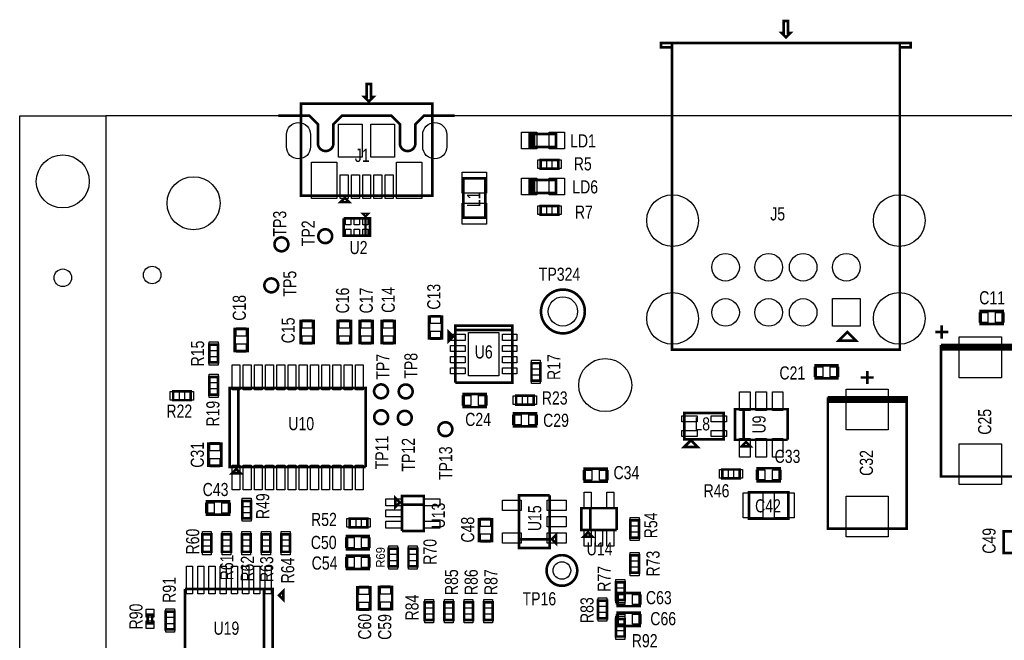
# Model space of a CAD drawing. Extents: x -197 to 9597, y -1478 to 7719.
# Tile 25 of 40: x -197 to 2050, y 6302 to 7719. Entities that reach past the tile are written whole.
import ezdxf
from ezdxf.enums import TextEntityAlignment as Align

# ---------------------------------------------------------------- set-up
doc = ezdxf.new("R2010")
doc.units = 0
for name, color, linetype in [('BG_OUTLINE', 95, 'CONTINUOUS'), ('PG_ASSEMBLY_TOP', 120, 'CONTINUOUS'), ('PIN_TOP', 140, 'CONTINUOUS'), ('RD_ASSEMBLY_TOP', 120, 'CONTINUOUS')]:
    doc.layers.add(name, color=color, linetype=linetype)

msp = doc.modelspace()

# ---------------------------------------------------------------- linework, layer by layer
at = {"layer": 'BG_OUTLINE'}
msp.add_lwpolyline([(0, 0), (-196.846, 0), (-196.846, 7500), (0, 7500)], close=True, dxfattribs=at)
msp.add_lwpolyline([(9400, 7500), (725.901, 7500), (706.22, 7480.315), (706.216, 7480.315), (706.216, 7437.008, -0.988005), (670.791, 7436.583), (670.791, 7480.311), (651.102, 7500), (538.897, 7500), (519.212, 7480.315), (519.212, 7437.008, -1.029501), (483.807, 7438.04), (483.807, 7480.288), (464.094, 7500), (0, 7500), (0, 0), (7079.094, 0)], format="xyb", dxfattribs=at)
at = {"layer": 'BG_OUTLINE', "const_width": 6}
msp.add_lwpolyline([(796.216, 7500), (725.901, 7500), (706.216, 7480.315), (706.216, 7437.008, -0.414147), (688.504, 7419.292, -0.414225), (670.787, 7437.008), (670.787, 7480.315), (651.102, 7500), (538.897, 7500), (519.212, 7480.315), (519.212, 7437.008, -0.414174), (501.496, 7419.292, -0.41422), (483.779, 7437.008), (483.779, 7480.315), (464.094, 7500), (393.779, 7500)], format="xyb", dxfattribs=at)
at = {"layer": 'PG_ASSEMBLY_TOP', "const_width": 6}
for points in [[(1556.874, 7688.843), (1561.874, 7688.843), (1551.874, 7678.843), (1541.874, 7688.843), (1546.874, 7688.843), (1546.874, 7716.162), (1556.874, 7716.162), (1556.874, 7688.843)], [(1811.874, 7666.162), (1266.874, 7666.162), (1266.874, 7656.162), (1291.874, 7656.162), (1291.874, 7666.162), (1291.874, 6966.162), (1811.874, 6966.162), (1811.874, 7666.162)], [(1811.874, 7666.162), (1811.874, 7656.162), (1836.874, 7656.162), (1836.874, 7666.162), (1811.874, 7666.162)], [(600, 7532.559), (610, 7542.559), (605, 7542.559), (605, 7572.559), (595, 7572.559), (595, 7542.559), (590, 7542.559), (600, 7532.559)], [(745, 7527.559), (445, 7527.559), (445, 7317.559), (745, 7317.559), (745, 7527.559)], [(967.26, 7428.488), (972.26, 7428.488), (972.26, 7458.488), (977.26, 7458.488), (977.26, 7428.488), (972.26, 7428.488), (1027.26, 7428.488), (1027.26, 7458.488), (967.26, 7458.488), (967.26, 7428.488)], [(992.216, 7379.091), (1032.216, 7379.091), (1032.216, 7399.091), (992.216, 7399.091), (992.216, 7379.091)], [(865.787, 7356.988), (815.787, 7356.988), (815.787, 7266.988), (865.787, 7266.988), (865.787, 7356.988)], [(967.26, 7323.488), (972.26, 7323.488), (972.26, 7353.488), (977.26, 7353.488), (977.26, 7323.488), (972.26, 7323.488), (1027.26, 7323.488), (1027.26, 7353.488), (967.26, 7353.488), (967.26, 7323.488)], [(545, 7312.559), (555, 7302.559), (535, 7302.559), (545, 7312.559)], [(1032.216, 7294.091), (992.216, 7294.091), (992.216, 7274.091), (1032.216, 7274.091), (1032.216, 7294.091)], [(592.362, 7225.91), (592.362, 7265.91), (542.362, 7265.91)], [(542.362, 7265.91), (542.362, 7225.91), (602.362, 7225.91), (602.362, 7265.91), (592.362, 7265.91), (592.362, 7225.91)], [(592.362, 7270.91), (597.362, 7275.91), (587.362, 7275.91), (592.362, 7270.91)], [(1996.488, 7024.292), (2046.488, 7024.292), (2046.488, 7054.292), (1996.488, 7054.292), (1996.488, 7024.292)], [(444.252, 7031.201), (444.252, 6981.201), (474.252, 6981.201), (474.252, 7031.201), (444.252, 7031.201)], [(559, 6981), (559, 7031), (529, 7031), (529, 6981), (559, 6981)], [(609, 6981), (609, 7031), (579, 7031), (579, 6981), (609, 6981)], [(659.189, 6981.315), (659.189, 7031.315), (629.189, 7031.315), (629.189, 6981.315), (659.189, 6981.315)], [(767.189, 6991.591), (767.189, 7041.591), (737.189, 7041.591), (737.189, 6991.591), (767.189, 6991.591)], [(293.7, 7012.709), (293.7, 6962.709), (323.7, 6962.709), (323.7, 7012.709), (293.7, 7012.709)], [(792.169, 6995.748), (782.169, 7005.748), (782.169, 6985.748), (792.169, 6995.748)], [(797.169, 6890.748), (927.169, 6890.748), (927.169, 7020.748), (797.169, 7020.748), (797.169, 7010.748), (927.169, 7010.748)], [(927.169, 7010.748), (797.169, 7010.748), (797.169, 6890.748)], [(1907.488, 7021.292), (1907.488, 6991.292)], [(1691.874, 7006.162), (1711.874, 6986.162), (1671.874, 6986.162), (1691.874, 7006.162)], [(1922.488, 7006.292), (1892.488, 7006.292)], [(235.937, 6976.929), (235.937, 6936.929), (255.937, 6936.929), (255.937, 6976.929), (235.937, 6976.929)], [(2085.488, 6971.292), (2085.488, 6966.292), (1905.488, 6966.292), (1905.488, 6971.292), (2085.488, 6971.292), (2085.488, 6976.292), (1905.488, 6976.292)], [(1905.488, 6976.292), (1905.488, 6676.292), (2085.488, 6676.292), (2085.488, 6971.292)], [(991.189, 6895.051), (991.189, 6935.051), (971.189, 6935.051), (971.189, 6895.051), (991.189, 6895.051)], [(1669.488, 6930.292), (1619.488, 6930.292), (1619.488, 6900.292), (1669.488, 6900.292), (1669.488, 6930.292)], [(235.937, 6903.366), (235.937, 6863.366), (255.937, 6863.366), (255.937, 6903.366), (235.937, 6903.366)], [(1752.488, 6902.292), (1722.488, 6902.292)], [(1737.488, 6917.292), (1737.488, 6887.292)], [(592.476, 6698.173), (592.476, 6878.173), (282.476, 6878.173), (282.476, 6698.173), (302.476, 6698.173), (302.476, 6878.173)], [(302.476, 6878.173), (302.476, 6698.173), (592.476, 6698.173)], [(153.417, 6850.536), (193.417, 6850.536), (193.417, 6870.536), (153.417, 6870.536), (153.417, 6850.536)], [(816.397, 6834.591), (866.397, 6834.591), (866.397, 6864.591), (816.397, 6864.591), (816.397, 6834.591)], [(936.189, 6840.591), (976.189, 6840.591), (976.189, 6860.591), (936.189, 6860.591), (936.189, 6840.591)], [(1827.488, 6852.292), (1827.488, 6847.292), (1647.488, 6847.292), (1647.488, 6852.292), (1827.488, 6852.292), (1827.488, 6857.292), (1647.488, 6857.292)], [(1647.488, 6857.292), (1647.488, 6557.292), (1827.488, 6557.292), (1827.488, 6852.292)], [(1455.578, 6830), (1455.578, 6760), (1435.578, 6760), (1435.578, 6830), (1555.578, 6830), (1555.578, 6760)], [(1555.578, 6760), (1455.578, 6760), (1455.578, 6830)], [(931.189, 6790.591), (981.189, 6790.591), (981.189, 6820.591), (931.189, 6820.591), (931.189, 6790.591)], [(1319.949, 6761.382), (1409.949, 6761.382), (1409.949, 6821.382), (1319.949, 6821.382), (1319.949, 6761.382)], [(233.488, 6751.292), (233.488, 6701.292), (263.488, 6701.292), (263.488, 6751.292), (233.488, 6751.292)], [(1319.949, 6743.882), (1349.949, 6743.882), (1334.949, 6758.882), (1319.949, 6743.882)], [(1460.578, 6755), (1450.578, 6745), (1470.578, 6745), (1460.578, 6755)], [(1092.795, 6664.11), (1142.795, 6664.11), (1142.795, 6694.11), (1092.795, 6694.11), (1092.795, 6664.11)], [(1487.488, 6665.292), (1537.488, 6665.292), (1537.488, 6695.292), (1487.488, 6695.292), (1487.488, 6665.292)], [(297.476, 6693.173), (287.476, 6683.173), (307.476, 6683.173), (297.476, 6693.173)], [(1446.488, 6692.292), (1406.488, 6692.292), (1406.488, 6672.292), (1446.488, 6672.292), (1446.488, 6692.292)], [(670.488, 6616.882), (660.488, 6626.882), (660.488, 6606.882), (670.488, 6616.882)], [(675.488, 6551.882), (725.488, 6551.882), (725.488, 6631.882), (675.488, 6631.882), (675.488, 6611.882), (725.488, 6611.882)], [(942.488, 6533.11), (1012.488, 6533.11), (1012.488, 6633.11)], [(1012.488, 6633.11), (942.488, 6633.11), (942.488, 6513.11), (1012.488, 6513.11), (1012.488, 6533.11), (942.488, 6533.11)], [(1467.488, 6580.292), (1557.488, 6580.292), (1557.488, 6640.292), (1467.488, 6640.292), (1467.488, 6580.292)], [(280.767, 6619.429), (230.767, 6619.429), (230.767, 6589.429), (280.767, 6589.429), (280.767, 6619.429)], [(311.2, 6620.618), (311.2, 6580.618), (331.2, 6580.618), (331.2, 6620.618), (311.2, 6620.618)], [(725.488, 6611.882), (675.488, 6611.882), (675.488, 6551.882)], [(1165.275, 6554.016), (1165.275, 6604.016), (1085.275, 6604.016), (1085.275, 6554.016), (1105.275, 6554.016), (1105.275, 6604.016)], [(1105.275, 6604.016), (1105.275, 6554.016), (1165.275, 6554.016)], [(556.567, 6560.292), (596.567, 6560.292), (596.567, 6580.292), (556.567, 6580.292), (556.567, 6560.292)], [(881.488, 6528.819), (881.488, 6578.819), (851.488, 6578.819), (851.488, 6528.819), (881.488, 6528.819)], [(1196.586, 6576.398), (1196.586, 6536.398), (1216.586, 6536.398), (1216.586, 6576.398), (1196.586, 6576.398)], [(220.189, 6544.292), (220.189, 6504.292), (240.189, 6504.292), (240.189, 6544.292), (220.189, 6544.292)], [(265.189, 6544.292), (265.189, 6504.292), (285.189, 6504.292), (285.189, 6544.292), (265.189, 6544.292)], [(310.189, 6544.292), (310.189, 6504.292), (330.189, 6504.292), (330.189, 6544.292), (310.189, 6544.292)], [(355.189, 6544.292), (355.189, 6504.292), (375.189, 6504.292), (375.189, 6544.292), (355.189, 6544.292)], [(400.189, 6544.292), (400.189, 6504.292), (420.189, 6504.292), (420.189, 6544.292), (400.189, 6544.292)], [(600, 6540.292), (550, 6540.292), (550, 6510.292), (600, 6510.292), (600, 6540.292)], [(1017.488, 6533.11), (1027.488, 6523.11), (1027.488, 6543.11), (1017.488, 6533.11)], [(1100.275, 6549.016), (1090.275, 6539.016), (1110.275, 6539.016), (1100.275, 6549.016)], [(2078.488, 6501.402), (2078.488, 6551.402), (2048.488, 6551.402), (2048.488, 6501.402), (2078.488, 6501.402)], [(600, 6495.292), (550, 6495.292), (550, 6465.292), (600, 6465.292), (600, 6495.292)], [(645.488, 6511.292), (645.488, 6471.292), (665.488, 6471.292), (665.488, 6511.292), (645.488, 6511.292)], [(710.488, 6471.292), (710.488, 6511.292), (690.488, 6511.292), (690.488, 6471.292), (710.488, 6471.292)], [(1216.586, 6456.398), (1216.586, 6496.398), (1196.586, 6496.398), (1196.586, 6456.398), (1216.586, 6456.398)], [(653.248, 6373.78), (653.248, 6423.78), (623.248, 6423.78), (623.248, 6373.78), (653.248, 6373.78)], [(1183.909, 6394.579), (1183.909, 6434.579), (1163.909, 6434.579), (1163.909, 6394.579), (1183.909, 6394.579)], [(360.488, 6239.591), (360.488, 6419.591), (180.488, 6419.591)], [(180.488, 6419.591), (180.488, 6239.591), (380.488, 6239.591), (380.488, 6419.591), (360.488, 6419.591), (360.488, 6239.591)], [(395.078, 6405), (405.078, 6395), (405.078, 6415), (395.078, 6405)], [(603.488, 6373.292), (603.488, 6423.292), (573.488, 6423.292), (573.488, 6373.292), (603.488, 6373.292)], [(1218.197, 6410.292), (1168.197, 6410.292), (1168.197, 6380.292), (1218.197, 6380.292), (1218.197, 6410.292)], [(727.547, 6389), (727.547, 6349), (747.547, 6349), (747.547, 6389), (727.547, 6389)], [(792.547, 6349), (792.547, 6389), (772.547, 6389), (772.547, 6349), (792.547, 6349)], [(837.547, 6349), (837.547, 6389), (817.547, 6389), (817.547, 6349), (837.547, 6349)], [(882.547, 6349), (882.547, 6389), (862.547, 6389), (862.547, 6349), (882.547, 6349)], [(1123.197, 6392.792), (1123.197, 6352.792), (1143.197, 6352.792), (1143.197, 6392.792), (1123.197, 6392.792)], [(105.488, 6341.134), (105.488, 6361.134), (95.488, 6361.134), (95.488, 6341.134), (105.488, 6341.134)], [(136.488, 6367.591), (136.488, 6327.591), (156.488, 6327.591), (156.488, 6367.591), (136.488, 6367.591)], [(1218.197, 6365.292), (1168.197, 6365.292), (1168.197, 6335.292), (1218.197, 6335.292), (1218.197, 6365.292)], [(1163.909, 6351), (1163.909, 6311), (1183.909, 6311), (1183.909, 6351), (1163.909, 6351)]]:
    msp.add_lwpolyline(points, dxfattribs=at)
for points in [[(516.299, 7224.89, 0.999984), (484.677, 7224.891, 1.000016), (516.299, 7224.89)], [(416.299, 7206.292, 0.999984), (384.677, 7206.289, 1.000016), (416.299, 7206.292)], [(393.157, 7112.614, 1.00001), (361.534, 7112.614, 0.99999), (393.157, 7112.614)], [(1092.933, 7053.051, 0.999995), (992.934, 7053.055, 1.000005), (1092.933, 7053.051)], [(643.598, 6870.689, 0.999984), (611.978, 6870.692, 1.000016), (643.598, 6870.689)], [(699.897, 6870.488, 0.999984), (668.279, 6870.493, 1.000016), (699.897, 6870.488)], [(643.897, 6811.689, 0.999984), (612.279, 6811.692, 1.000016), (643.897, 6811.689)], [(697.799, 6810.39, 0.999984), (666.177, 6810.391, 1.000016), (697.799, 6810.39)], [(790.5, 6784.292, 0.999984), (758.876, 6784.289, 1.000016), (790.5, 6784.292)], [(1075.622, 6461.709, 0.999993), (1005.622, 6461.707, 1.000007), (1075.622, 6461.709)]]:
    msp.add_lwpolyline(points, format="xyb", dxfattribs=at)
at = {"layer": 'PIN_TOP'}
for points in [[(411.988, 7428.913), (411.988, 7456.913, -1), (466.988, 7456.913), (466.988, 7428.913, -1)], [(723.012, 7428.913), (723.012, 7456.913, -1), (778.012, 7456.913), (778.012, 7428.913, -1)]]:
    msp.add_lwpolyline(points, format="xyb", close=True, dxfattribs=at)
for points in [[(585.091, 7480.413), (585.091, 7405.413), (531.091, 7405.413), (531.091, 7480.413)], [(658.909, 7480.413), (658.909, 7405.413), (604.909, 7405.413), (604.909, 7480.413)], [(948.264, 7424.488), (948.264, 7462.488), (983.264, 7462.488), (983.264, 7424.488)], [(1011.256, 7424.488), (1011.256, 7462.488), (1046.256, 7462.488), (1046.256, 7424.488)], [(527.051, 7393.862), (527.051, 7310.862), (469.051, 7310.862), (469.051, 7393.862)], [(720.949, 7393.862), (720.949, 7310.862), (662.949, 7310.862), (662.949, 7393.862)], [(985.681, 7379.091), (985.681, 7399.091), (1005.681, 7399.091), (1005.681, 7379.091)], [(1018.751, 7379.091), (1018.751, 7399.091), (1038.751, 7399.091), (1038.751, 7379.091)], [(812.787, 7371.421), (868.787, 7371.421), (868.787, 7323.421), (812.787, 7323.421)], [(552.819, 7365.189), (552.819, 7311.189), (534.819, 7311.189), (534.819, 7365.189)], [(578.409, 7365.189), (578.409, 7311.189), (560.409, 7311.189), (560.409, 7365.189)], [(604, 7365.189), (604, 7311.189), (586, 7311.189), (586, 7365.189)], [(629.591, 7365.189), (629.591, 7311.189), (611.591, 7311.189), (611.591, 7365.189)], [(655.181, 7365.189), (655.181, 7311.189), (637.181, 7311.189), (637.181, 7365.189)], [(948.264, 7319.488), (948.264, 7357.488), (983.264, 7357.488), (983.264, 7319.488)], [(1011.256, 7319.488), (1011.256, 7357.488), (1046.256, 7357.488), (1046.256, 7319.488)], [(812.787, 7300.555), (868.787, 7300.555), (868.787, 7252.555), (812.787, 7252.555)], [(1005.681, 7294.091), (1005.681, 7274.091), (985.681, 7274.091), (985.681, 7294.091)], [(1038.751, 7294.091), (1038.751, 7274.091), (1018.751, 7274.091), (1018.751, 7294.091)], [(546.677, 7264.721), (558.677, 7264.721), (558.677, 7250.721), (546.677, 7250.721)], [(566.362, 7264.721), (578.362, 7264.721), (578.362, 7250.721), (566.362, 7250.721)], [(586.047, 7264.721), (598.047, 7264.721), (598.047, 7250.721), (586.047, 7250.721)], [(546.677, 7241.099), (558.677, 7241.099), (558.677, 7227.099), (546.677, 7227.099)], [(566.362, 7241.099), (578.362, 7241.099), (578.362, 7227.099), (566.362, 7227.099)], [(586.047, 7241.099), (598.047, 7241.099), (598.047, 7227.099), (586.047, 7227.099)], [(1721.169, 7082.311), (1721.169, 7019.311), (1658.169, 7019.311), (1658.169, 7082.311)], [(447.752, 7033.811), (470.752, 7033.811), (470.752, 7014.811), (447.752, 7014.811)], [(555.5, 7014.61), (532.5, 7014.61), (532.5, 7033.61), (555.5, 7033.61)], [(605.5, 7014.61), (582.5, 7014.61), (582.5, 7033.61), (605.5, 7033.61)], [(655.689, 7014.925), (632.689, 7014.925), (632.689, 7033.925), (655.689, 7033.925)], [(763.689, 7025.201), (740.689, 7025.201), (740.689, 7044.201), (763.689, 7044.201)], [(1993.878, 7027.792), (1993.878, 7050.792), (2012.878, 7050.792), (2012.878, 7027.792)], [(2030.098, 7027.792), (2030.098, 7050.792), (2049.098, 7050.792), (2049.098, 7027.792)], [(297.2, 7015.319), (320.2, 7015.319), (320.2, 6996.319), (297.2, 6996.319)], [(447.752, 6997.591), (470.752, 6997.591), (470.752, 6978.591), (447.752, 6978.591)], [(555.5, 6978.39), (532.5, 6978.39), (532.5, 6997.39), (555.5, 6997.39)], [(605.5, 6978.39), (582.5, 6978.39), (582.5, 6997.39), (605.5, 6997.39)], [(655.689, 6978.705), (632.689, 6978.705), (632.689, 6997.705), (655.689, 6997.705)], [(763.689, 6988.981), (740.689, 6988.981), (740.689, 7007.981), (763.689, 7007.981)], [(786.614, 6987.134), (786.614, 7001.134), (819.614, 7001.134), (819.614, 6987.134)], [(827.669, 6906.248), (827.669, 7005.248), (896.669, 7005.248), (896.669, 6906.248)], [(904.724, 6987.134), (904.724, 7001.134), (937.724, 7001.134), (937.724, 6987.134)], [(1947.488, 6994.839), (2043.488, 6994.839), (2043.488, 6901.839), (1947.488, 6901.839)], [(235.937, 6983.464), (255.937, 6983.464), (255.937, 6963.464), (235.937, 6963.464)], [(297.2, 6979.099), (320.2, 6979.099), (320.2, 6960.099), (297.2, 6960.099)], [(786.614, 6961.543), (786.614, 6975.543), (819.614, 6975.543), (819.614, 6961.543)], [(904.724, 6961.543), (904.724, 6975.543), (937.724, 6975.543), (937.724, 6961.543)], [(235.937, 6950.394), (255.937, 6950.394), (255.937, 6930.394), (235.937, 6930.394)], [(786.614, 6935.953), (786.614, 6949.953), (819.614, 6949.953), (819.614, 6935.953)], [(904.724, 6935.953), (904.724, 6949.953), (937.724, 6949.953), (937.724, 6935.953)], [(305.728, 6873.846), (287.728, 6873.846), (287.728, 6930.846), (305.728, 6930.846)], [(331.319, 6873.846), (313.319, 6873.846), (313.319, 6930.846), (331.319, 6930.846)], [(356.909, 6873.846), (338.909, 6873.846), (338.909, 6930.846), (356.909, 6930.846)], [(382.5, 6873.846), (364.5, 6873.846), (364.5, 6930.846), (382.5, 6930.846)], [(408.09, 6873.846), (390.09, 6873.846), (390.09, 6930.846), (408.09, 6930.846)], [(433.681, 6873.846), (415.681, 6873.846), (415.681, 6930.846), (433.681, 6930.846)], [(459.271, 6873.846), (441.271, 6873.846), (441.271, 6930.846), (459.271, 6930.846)], [(484.862, 6873.846), (466.862, 6873.846), (466.862, 6930.846), (484.862, 6930.846)], [(510.452, 6873.846), (492.452, 6873.846), (492.452, 6930.846), (510.452, 6930.846)], [(536.043, 6873.846), (518.043, 6873.846), (518.043, 6930.846), (536.043, 6930.846)], [(561.633, 6873.846), (543.633, 6873.846), (543.633, 6930.846), (561.633, 6930.846)], [(587.224, 6873.846), (569.224, 6873.846), (569.224, 6930.846), (587.224, 6930.846)], [(786.614, 6910.362), (786.614, 6924.362), (819.614, 6924.362), (819.614, 6910.362)], [(904.724, 6910.362), (904.724, 6924.362), (937.724, 6924.362), (937.724, 6910.362)], [(991.189, 6921.586), (971.189, 6921.586), (971.189, 6941.586), (991.189, 6941.586)], [(1635.878, 6926.792), (1635.878, 6903.792), (1616.878, 6903.792), (1616.878, 6926.792)], [(1672.098, 6926.792), (1672.098, 6903.792), (1653.098, 6903.792), (1653.098, 6926.792)], [(235.937, 6909.901), (255.937, 6909.901), (255.937, 6889.901), (235.937, 6889.901)], [(991.189, 6888.516), (971.189, 6888.516), (971.189, 6908.516), (991.189, 6908.516)], [(235.937, 6876.831), (255.937, 6876.831), (255.937, 6856.831), (235.937, 6856.831)], [(146.882, 6850.536), (146.882, 6870.536), (166.882, 6870.536), (166.882, 6850.536)], [(179.952, 6850.536), (179.952, 6870.536), (199.952, 6870.536), (199.952, 6850.536)], [(813.787, 6838.091), (813.787, 6861.091), (832.787, 6861.091), (832.787, 6838.091)], [(850.007, 6838.091), (850.007, 6861.091), (869.007, 6861.091), (869.007, 6838.091)], [(929.654, 6840.591), (929.654, 6860.591), (949.654, 6860.591), (949.654, 6840.591)], [(962.724, 6840.591), (962.724, 6860.591), (982.724, 6860.591), (982.724, 6840.591)], [(1470.176, 6826.65), (1446.176, 6826.65), (1446.176, 6869.65), (1470.176, 6869.65)], [(1507.578, 6826.65), (1483.578, 6826.65), (1483.578, 6869.65), (1507.578, 6869.65)], [(1544.98, 6826.65), (1520.98, 6826.65), (1520.98, 6869.65), (1544.98, 6869.65)], [(1689.488, 6875.839), (1785.488, 6875.839), (1785.488, 6782.839), (1689.488, 6782.839)], [(928.579, 6794.091), (928.579, 6817.091), (947.579, 6817.091), (947.579, 6794.091)], [(964.799, 6794.091), (964.799, 6817.091), (983.799, 6817.091), (983.799, 6794.091)], [(1313.984, 6801.114), (1313.984, 6815.114), (1348.984, 6815.114), (1348.984, 6801.114)], [(1380.914, 6801.114), (1380.914, 6815.114), (1415.914, 6815.114), (1415.914, 6801.114)], [(1313.984, 6767.65), (1313.984, 6781.65), (1348.984, 6781.65), (1348.984, 6767.65)], [(1380.914, 6767.65), (1380.914, 6781.65), (1415.914, 6781.65), (1415.914, 6767.65)], [(236.988, 6753.902), (259.988, 6753.902), (259.988, 6734.902), (236.988, 6734.902)], [(1470.176, 6720.35), (1446.176, 6720.35), (1446.176, 6763.35), (1470.176, 6763.35)], [(1507.578, 6720.35), (1483.578, 6720.35), (1483.578, 6763.35), (1507.578, 6763.35)], [(1544.98, 6720.35), (1520.98, 6720.35), (1520.98, 6763.35), (1544.98, 6763.35)], [(1947.488, 6750.745), (2043.488, 6750.745), (2043.488, 6657.745), (1947.488, 6657.745)], [(236.988, 6717.682), (259.988, 6717.682), (259.988, 6698.682), (236.988, 6698.682)], [(305.728, 6645.5), (287.728, 6645.5), (287.728, 6702.5), (305.728, 6702.5)], [(331.319, 6645.5), (313.319, 6645.5), (313.319, 6702.5), (331.319, 6702.5)], [(356.909, 6645.5), (338.909, 6645.5), (338.909, 6702.5), (356.909, 6702.5)], [(382.5, 6645.5), (364.5, 6645.5), (364.5, 6702.5), (382.5, 6702.5)], [(408.09, 6645.5), (390.09, 6645.5), (390.09, 6702.5), (408.09, 6702.5)], [(433.681, 6645.5), (415.681, 6645.5), (415.681, 6702.5), (433.681, 6702.5)], [(459.271, 6645.5), (441.271, 6645.5), (441.271, 6702.5), (459.271, 6702.5)], [(484.862, 6645.5), (466.862, 6645.5), (466.862, 6702.5), (484.862, 6702.5)], [(510.452, 6645.5), (492.452, 6645.5), (492.452, 6702.5), (510.452, 6702.5)], [(536.043, 6645.5), (518.043, 6645.5), (518.043, 6702.5), (536.043, 6702.5)], [(561.633, 6645.5), (543.633, 6645.5), (543.633, 6702.5), (561.633, 6702.5)], [(587.224, 6645.5), (569.224, 6645.5), (569.224, 6702.5), (587.224, 6702.5)], [(1090.185, 6667.61), (1090.185, 6690.61), (1109.185, 6690.61), (1109.185, 6667.61)], [(1126.405, 6667.61), (1126.405, 6690.61), (1145.405, 6690.61), (1145.405, 6667.61)], [(1419.953, 6692.292), (1419.953, 6672.292), (1399.953, 6672.292), (1399.953, 6692.292)], [(1453.023, 6692.292), (1453.023, 6672.292), (1433.023, 6672.292), (1433.023, 6692.292)], [(1484.878, 6668.792), (1484.878, 6691.792), (1503.878, 6691.792), (1503.878, 6668.792)], [(1521.098, 6668.792), (1521.098, 6691.792), (1540.098, 6691.792), (1540.098, 6668.792)], [(1107.684, 6603.823), (1091.684, 6603.823), (1091.684, 6640.823), (1107.684, 6640.823)], [(1158.866, 6603.823), (1142.866, 6603.823), (1142.866, 6640.823), (1158.866, 6640.823)], [(1454.555, 6581.792), (1454.555, 6638.792), (1499.555, 6638.792), (1499.555, 6581.792)], [(1525.421, 6581.792), (1525.421, 6638.792), (1570.421, 6638.792), (1570.421, 6581.792)], [(1689.488, 6631.745), (1785.488, 6631.745), (1785.488, 6538.745), (1689.488, 6538.745)], [(247.157, 6615.929), (247.157, 6592.929), (228.157, 6592.929), (228.157, 6615.929)], [(283.377, 6615.929), (283.377, 6592.929), (264.377, 6592.929), (264.377, 6615.929)], [(311.2, 6627.153), (331.2, 6627.153), (331.2, 6607.153), (311.2, 6607.153)], [(638.681, 6609.473), (638.681, 6625.473), (675.681, 6625.473), (675.681, 6609.473)], [(725.295, 6609.473), (725.295, 6625.473), (762.295, 6625.473), (762.295, 6609.473)], [(947.807, 6622.512), (947.807, 6598.512), (904.807, 6598.512), (904.807, 6622.512)], [(1050.169, 6622.512), (1050.169, 6598.512), (1007.169, 6598.512), (1007.169, 6622.512)], [(311.2, 6594.083), (331.2, 6594.083), (331.2, 6574.083), (311.2, 6574.083)], [(638.681, 6583.882), (638.681, 6599.882), (675.681, 6599.882), (675.681, 6583.882)], [(1050.169, 6585.11), (1050.169, 6561.11), (1007.169, 6561.11), (1007.169, 6585.11)], [(550.032, 6560.292), (550.032, 6580.292), (570.032, 6580.292), (570.032, 6560.292)], [(583.102, 6560.292), (583.102, 6580.292), (603.102, 6580.292), (603.102, 6560.292)], [(638.681, 6558.291), (638.681, 6574.291), (675.681, 6574.291), (675.681, 6558.291)], [(725.295, 6558.291), (725.295, 6574.291), (762.295, 6574.291), (762.295, 6558.291)], [(877.988, 6562.429), (854.988, 6562.429), (854.988, 6581.429), (877.988, 6581.429)], [(1196.586, 6582.933), (1216.586, 6582.933), (1216.586, 6562.933), (1196.586, 6562.933)], [(220.189, 6550.827), (240.189, 6550.827), (240.189, 6530.827), (220.189, 6530.827)], [(265.189, 6550.827), (285.189, 6550.827), (285.189, 6530.827), (265.189, 6530.827)], [(310.189, 6550.827), (330.189, 6550.827), (330.189, 6530.827), (310.189, 6530.827)], [(355.189, 6550.827), (375.189, 6550.827), (375.189, 6530.827), (355.189, 6530.827)], [(400.189, 6550.827), (420.189, 6550.827), (420.189, 6530.827), (400.189, 6530.827)], [(877.988, 6526.209), (854.988, 6526.209), (854.988, 6545.209), (877.988, 6545.209)], [(947.807, 6547.708), (947.807, 6523.708), (904.807, 6523.708), (904.807, 6547.708)], [(1050.169, 6547.708), (1050.169, 6523.708), (1007.169, 6523.708), (1007.169, 6547.708)], [(1107.684, 6517.209), (1091.684, 6517.209), (1091.684, 6554.209), (1107.684, 6554.209)], [(1133.275, 6517.209), (1117.275, 6517.209), (1117.275, 6554.209), (1133.275, 6554.209)], [(1158.866, 6517.209), (1142.866, 6517.209), (1142.866, 6554.209), (1158.866, 6554.209)], [(1196.586, 6549.863), (1216.586, 6549.863), (1216.586, 6529.863), (1196.586, 6529.863)], [(220.189, 6517.757), (240.189, 6517.757), (240.189, 6497.757), (220.189, 6497.757)], [(265.189, 6517.757), (285.189, 6517.757), (285.189, 6497.757), (265.189, 6497.757)], [(310.189, 6517.757), (330.189, 6517.757), (330.189, 6497.757), (310.189, 6497.757)], [(355.189, 6517.757), (375.189, 6517.757), (375.189, 6497.757), (355.189, 6497.757)], [(400.189, 6517.757), (420.189, 6517.757), (420.189, 6497.757), (400.189, 6497.757)], [(566.39, 6536.792), (566.39, 6513.792), (547.39, 6513.792), (547.39, 6536.792)], [(602.61, 6536.792), (602.61, 6513.792), (583.61, 6513.792), (583.61, 6536.792)], [(645.488, 6517.827), (665.488, 6517.827), (665.488, 6497.827), (645.488, 6497.827)], [(710.488, 6497.827), (690.488, 6497.827), (690.488, 6517.827), (710.488, 6517.827)], [(1216.586, 6482.933), (1196.586, 6482.933), (1196.586, 6502.933), (1216.586, 6502.933)], [(566.39, 6491.792), (566.39, 6468.792), (547.39, 6468.792), (547.39, 6491.792)], [(602.61, 6491.792), (602.61, 6468.792), (583.61, 6468.792), (583.61, 6491.792)], [(645.488, 6484.757), (665.488, 6484.757), (665.488, 6464.757), (645.488, 6464.757)], [(710.488, 6464.757), (690.488, 6464.757), (690.488, 6484.757), (710.488, 6484.757)], [(183.921, 6471.327), (197.921, 6471.327), (197.921, 6408.327), (183.921, 6408.327)], [(209.512, 6471.327), (223.512, 6471.327), (223.512, 6408.327), (209.512, 6408.327)], [(235.102, 6471.327), (249.102, 6471.327), (249.102, 6408.327), (235.102, 6408.327)], [(260.693, 6471.327), (274.693, 6471.327), (274.693, 6408.327), (260.693, 6408.327)], [(286.283, 6471.327), (300.283, 6471.327), (300.283, 6408.327), (286.283, 6408.327)], [(311.874, 6471.327), (325.874, 6471.327), (325.874, 6408.327), (311.874, 6408.327)], [(337.464, 6471.327), (351.464, 6471.327), (351.464, 6408.327), (337.464, 6408.327)], [(363.055, 6471.327), (377.055, 6471.327), (377.055, 6408.327), (363.055, 6408.327)], [(1216.586, 6449.863), (1196.586, 6449.863), (1196.586, 6469.863), (1216.586, 6469.863)], [(1183.909, 6421.114), (1163.909, 6421.114), (1163.909, 6441.114), (1183.909, 6441.114)], [(599.988, 6406.902), (576.988, 6406.902), (576.988, 6425.902), (599.988, 6425.902)], [(649.748, 6407.39), (626.748, 6407.39), (626.748, 6426.39), (649.748, 6426.39)], [(1183.909, 6388.044), (1163.909, 6388.044), (1163.909, 6408.044), (1183.909, 6408.044)], [(1184.587, 6406.792), (1184.587, 6383.792), (1165.587, 6383.792), (1165.587, 6406.792)], [(1220.807, 6406.792), (1220.807, 6383.792), (1201.807, 6383.792), (1201.807, 6406.792)], [(599.988, 6370.682), (576.988, 6370.682), (576.988, 6389.682), (599.988, 6389.682)], [(649.748, 6371.17), (626.748, 6371.17), (626.748, 6390.17), (649.748, 6390.17)], [(727.547, 6395.535), (747.547, 6395.535), (747.547, 6375.535), (727.547, 6375.535)], [(792.547, 6375.535), (772.547, 6375.535), (772.547, 6395.535), (792.547, 6395.535)], [(837.547, 6375.535), (817.547, 6375.535), (817.547, 6395.535), (837.547, 6395.535)], [(882.547, 6375.535), (862.547, 6375.535), (862.547, 6395.535), (882.547, 6395.535)], [(1123.197, 6399.327), (1143.197, 6399.327), (1143.197, 6379.327), (1123.197, 6379.327)], [(108.988, 6355.126), (91.988, 6355.126), (91.988, 6373.126), (108.988, 6373.126)], [(136.488, 6374.126), (156.488, 6374.126), (156.488, 6354.126), (136.488, 6354.126)], [(727.547, 6362.465), (747.547, 6362.465), (747.547, 6342.465), (727.547, 6342.465)], [(792.547, 6342.465), (772.547, 6342.465), (772.547, 6362.465), (792.547, 6362.465)], [(837.547, 6342.465), (817.547, 6342.465), (817.547, 6362.465), (837.547, 6362.465)], [(882.547, 6342.465), (862.547, 6342.465), (862.547, 6362.465), (882.547, 6362.465)], [(1123.197, 6366.257), (1143.197, 6366.257), (1143.197, 6346.257), (1123.197, 6346.257)], [(1184.587, 6361.792), (1184.587, 6338.792), (1165.587, 6338.792), (1165.587, 6361.792)], [(1220.807, 6361.792), (1220.807, 6338.792), (1201.807, 6338.792), (1201.807, 6361.792)], [(108.988, 6329.142), (91.988, 6329.142), (91.988, 6347.142), (108.988, 6347.142)], [(136.488, 6341.056), (156.488, 6341.056), (156.488, 6321.056), (136.488, 6321.056)], [(1163.909, 6357.535), (1183.909, 6357.535), (1183.909, 6337.535), (1163.909, 6337.535)], [(1163.909, 6324.465), (1183.909, 6324.465), (1183.909, 6304.465), (1163.909, 6304.465)]]:
    msp.add_lwpolyline(points, close=True, dxfattribs=at)
for centre, radius in [((-98.425, 7350), 60.5), ((200, 7300), 60.5), ((1293.212, 7260.654), 59), ((1810.535, 7260.654), 59), ((500.488, 7224.89), 15), ((400.488, 7206.292), 15), ((1414.078, 7153.961), 31.5), ((1512.504, 7153.961), 31.5), ((1591.244, 7153.961), 31.5), ((1689.669, 7153.961), 31.5), ((-98.425, 7130), 20), ((105.488, 7136.292), 20), ((377.346, 7112.614), 15), ((1042.933, 7053.051), 33.5), ((1293.212, 7037.031), 59), ((1414.078, 7050.811), 31.5), ((1512.504, 7050.811), 31.5), ((1591.244, 7050.811), 31.5), ((1810.535, 7037.031), 59), ((1139.409, 6885), 60.5), ((627.787, 6870.689), 15), ((684.086, 6870.488), 15), ((628.086, 6811.689), 15), ((681.988, 6810.39), 15), ((774.689, 6784.292), 15), ((1040.622, 6461.709), 20)]:
    msp.add_circle(centre, radius, dxfattribs=at)

# ---------------------------------------------------------------- texts
at = {"layer": 'RD_ASSEMBLY_TOP', "width": 0.8}
for s, p in [('LD1', (1059.26, 7427.488)), ('J1', (567.976, 7394.441)), ('LD6', (1064.26, 7322.488)), ('J5', (1516.102, 7260.839)), ('TP324', (987.933, 7123.051)), ('L8', (1342.949, 6781.382)), ('C42', (1481.488, 6594.292)), ('TP16', (950.779, 6382.134))]:
    msp.add_text(s, height=30, dxfattribs=at).set_placement(p)
for s, p in [('R5', (1088.216, 7375.091)), ('R7', (1090.76, 7264.91)), ('U2', (576.48, 7184.016)), ('C11', (2022.488, 7069.292)), ('U6', (862.169, 6945.748)), ('C21', (1566.488, 6897.709)), ('R23', (1024.189, 6840.591)), ('R22', (167.417, 6810.536)), ('U10', (445.661, 6782.012)), ('C24', (849.397, 6791.591)), ('C29', (1027.189, 6789.591)), ('C33', (1555.488, 6707.292)), ('C34', (1187.795, 6670.11)), ('C43', (250.208, 6631.571)), ('R46', (1393.488, 6628.709)), ('R52', (497.567, 6563.292)), ('C50', (496.976, 6510.709)), ('U14', (1126.504, 6496.213)), ('C54', (498.976, 6463.709)), ('C63', (1261.779, 6384.709)), ('C66', (1271.779, 6336.709)), ('U19', (274.897, 6315)), ('R92', (1229.488, 6286.422))]:
    msp.add_text(s, height=30, dxfattribs=at).set_placement(p, align=Align.CENTER)
for s, p in [('L1', (854.189, 7291.012)), ('TP3', (411.48, 7224.016)), ('TP2', (476.48, 7202.016)), ('TP5', (434.48, 7087.016)), ('TP7', (646.799, 6897.299)), ('TP8', (711, 6899.599)), ('C25', (2020.488, 6771.709)), ('TP11', (644.799, 6692.599)), ('TP12', (705.098, 6687.5)), ('TP13', (790.197, 6668.201)), ('C32', (1750.488, 6677.709)), ('R90', (83.488, 6327.134))]:
    msp.add_text(s, height=30, rotation=90, dxfattribs=at).set_placement(p)
at = {"layer": 'RD_ASSEMBLY_TOP'}
for s, height, width, p in [('C16', 30, 0.8, (555, 7078)), ('C17', 30, 0.8, (609, 7078)), ('C14', 30, 0.8, (659.189, 7079.315)), ('C13', 30, 0.8, (763.189, 7086.591)), ('C18', 30, 0.8, (319.275, 7061.292)), ('C15', 30, 0.8, (430.724, 7009.799)), ('R15', 30, 0.8, (224.039, 6957.071)), ('R17', 30, 0.8, (1037.189, 6926.051)), ('R19', 30, 0.8, (259.039, 6819.634)), ('U9', 30, 0.8, (1505.578, 6795)), ('C31', 30, 0.8, (223.488, 6725.709)), ('R49', 30, 0.8, (372.775, 6608.382)), ('U13', 30, 0.8, (773.606, 6587)), ('U15', 30, 0.8, (993.598, 6581)), ('R54', 30, 0.8, (1258.389, 6564.603)), ('C48', 30, 0.8, (840.488, 6554.819)), ('R60', 30, 0.8, (212.787, 6527.709)), ('C49', 30, 0.8, (2030.488, 6529.402)), ('R70', 30, 0.8, (754.488, 6504.292)), ('R61', 30, 0.8, (290.787, 6468.709)), ('R69', 20, 0.95, (636.488, 6491.709)), ('R73', 30, 0.8, (1263.586, 6477.398)), ('R62', 30, 0.8, (337.787, 6465.709)), ('R63', 30, 0.8, (381.787, 6464.709)), ('R64', 30, 0.8, (429.787, 6461.709)), ('R85', 30, 0.8, (803.547, 6435)), ('R86', 30, 0.8, (848.547, 6435)), ('R87', 30, 0.8, (893.547, 6435)), ('R77', 30, 0.8, (1151.909, 6442.579)), ('R91', 30, 0.8, (159.488, 6417.41)), ('R84', 30, 0.8, (713.429, 6377)), ('R83', 30, 0.8, (1112.779, 6371.209)), ('C60', 30, 0.8, (605.488, 6333.292)), ('C59', 30, 0.8, (651.248, 6332.78))]:
    msp.add_text(s, height=height, rotation=90, dxfattribs=dict(at, width=width)).set_placement(p, align=Align.CENTER)

doc.saveas('drawing.dxf')
